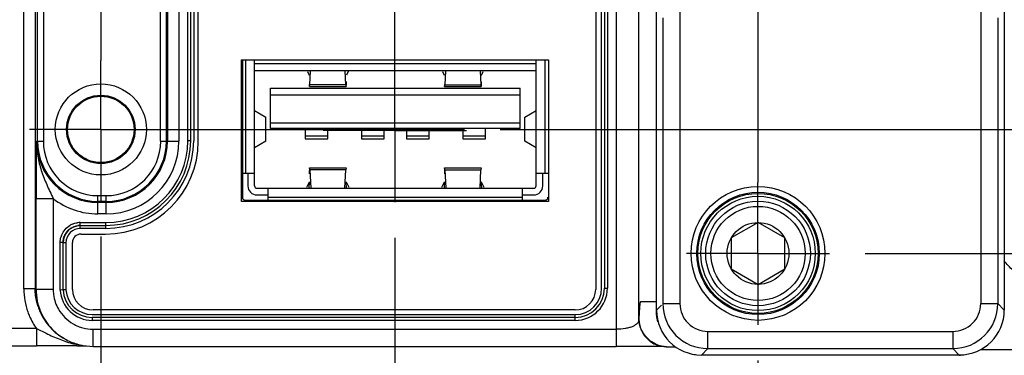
# Model space of a CAD drawing. Header units: inches. Extents: x 0 to 34, y 0 to 22.
# Tile 25 of 71: x 10.152 to 11.874, y 14.762 to 15.35. Entities that reach past the tile are written whole.
import ezdxf

# ---------------------------------------------------------------- set-up
doc = ezdxf.new("R2010")
doc.units = ezdxf.units.IN
doc.header["$LTSCALE"] = 1.87
doc.header["$MEASUREMENT"] = 0
doc.linetypes.add('CENTER', pattern=[0.6, 0.375, -0.075, 0.075, -0.075])
doc.layers.get('0').update_dxf_attribs({"linetype": 'CONTINUOUS'})
doc.layers.add('DEFAULT_1', color=7, linetype='CENTER')
doc.layers.add('DIMENSIONS', color=7, linetype='CONTINUOUS')
doc.styles.get("Standard").update_dxf_attribs({"font": 'txt', "width": 0.8})
doc.dimstyles.new('DIMSTYLE_1', dxfattribs={"dimtxt": 0.125, "dimasz": 0.18, "dimexe": 0.125, "dimexo": 0.0625, "dimgap": 0.09, "dimtad": 0, "dimtih": 1, "dimtoh": 1, "dimzin": 4, "dimdsep": 46, "dimtxsty": 'STANDARD', "dimblk": '_FILLED', "dimblk1": '_FILLED', "dimblk2": '_FILLED', "dimcen": 0.09, "dimadec": 0, "dimazin": 0, "dimtp": 0.01, "dimtm": 0.01, "dimtfac": 1, "dimtofl": 0, "dimtmove": 0, "dimatfit": 3, "dimldrblk": '_FILLED', "dimfxl": 1, "dimtolj": 1, "dimtzin": 4, "dimarcsym": 0})

# ---------------------------------------------------------------- blocks, each defined once
blk = doc.blocks.new('*D19')
at = {"layer": 'DIMENSIONS', "color": 2, "linetype": 'CONTINUOUS'}
blk.add_line((10.2943, 14.97), (10.2943, 14.0749), dxfattribs=at)
at = {"layer": 'DIMENSIONS', "color": 2, "linetype": 'CONTINUOUS', "insert": (10.2318, 14.0124), "char_height": 0.125, "width": 1.225, "attachment_point": 3, "rotation": 90, "line_spacing_factor": 0.9}
blk.add_mtext('4.28{\\Ftxt.shx;\\W1.000000;\\H0.125000; }[108.8]', dxfattribs=at)
blk = doc.blocks.new('_FILLED')
at = {"color": 0, "linetype": 'BYBLOCK'}
blk.add_solid([(0, 0), (-1, 0.1736), (-1, -0.1736)], dxfattribs=at)
blk = doc.blocks.new('*D20')
at = {"layer": 'DIMENSIONS', "color": 2, "linetype": 'CONTINUOUS'}
blk.add_line((10.8083, 14.968), (10.8083, 14.0749), dxfattribs=at)
at = {"layer": 'DIMENSIONS', "color": 2, "linetype": 'CONTINUOUS', "insert": (10.7458, 14.0124), "char_height": 0.125, "width": 1.225, "attachment_point": 3, "rotation": 90, "line_spacing_factor": 0.9}
blk.add_mtext('4.80{\\Ftxt.shx;\\W1.000000;\\H0.125000; }[121.8]', dxfattribs=at)
blk = doc.blocks.new('*D24')
at = {"layer": 'DIMENSIONS', "color": 2, "linetype": 'CONTINUOUS'}
blk.add_line((11.4433, 14.753), (11.4433, 14.0749), dxfattribs=at)
at = {"layer": 'DIMENSIONS', "color": 2, "linetype": 'CONTINUOUS', "insert": (11.3808, 14.0124), "char_height": 0.125, "width": 1.225, "attachment_point": 3, "rotation": 90, "line_spacing_factor": 0.9}
blk.add_mtext('5.43{\\Ftxt.shx;\\W1.000000;\\H0.125000; }[137.9]', dxfattribs=at)
blk = doc.blocks.new('*D25')
at = {"layer": 'DIMENSIONS', "color": 2, "linetype": 'CONTINUOUS'}
blk.add_line((16.2493, 15.239), (16.2493, 14.0749), dxfattribs=at)
at = {"layer": 'DIMENSIONS', "color": 2, "linetype": 'CONTINUOUS', "insert": (16.1868, 14.0124), "char_height": 0.125, "width": 1.125, "attachment_point": 3, "rotation": 90, "line_spacing_factor": 0.9}
blk.add_mtext('10.24{\\Ftxt.shx;\\W1.000000;\\H0.125000; }[260]', dxfattribs=at)
blk = doc.blocks.new('*D26')
at = {"layer": 'DIMENSIONS', "color": 2, "linetype": 'CONTINUOUS'}
blk.add_line((19.0763, 15.455), (19.0763, 14.0749), dxfattribs=at)
at = {"layer": 'DIMENSIONS', "color": 2, "linetype": 'CONTINUOUS', "insert": (19.0138, 14.0124), "char_height": 0.125, "width": 1.325, "attachment_point": 3, "rotation": 90, "line_spacing_factor": 0.9}
blk.add_mtext('13.06{\\Ftxt.shx;\\W1.000000;\\H0.125000; }[331.8]', dxfattribs=at)
blk = doc.blocks.new('*D27')
at = {"layer": 'DIMENSIONS', "color": 2, "linetype": 'CONTINUOUS'}
blk.add_line((20.1763, 15.455), (20.1763, 14.0749), dxfattribs=at)
at = {"layer": 'DIMENSIONS', "color": 2, "linetype": 'CONTINUOUS', "insert": (20.1138, 14.0124), "char_height": 0.125, "width": 1.325, "attachment_point": 3, "rotation": 90, "line_spacing_factor": 0.9}
blk.add_mtext('14.16{\\Ftxt.shx;\\W1.000000;\\H0.125000; }[359.8]', dxfattribs=at)
blk = doc.blocks.new('*D28')
at = {"layer": 'DIMENSIONS', "color": 2, "linetype": 'CONTINUOUS'}
blk.add_line((21.9073, 14.8083), (21.9073, 14.0749), dxfattribs=at)
at = {"layer": 'DIMENSIONS', "color": 2, "linetype": 'CONTINUOUS', "insert": (21.8448, 14.0124), "char_height": 0.125, "width": 1.325, "attachment_point": 3, "rotation": 90, "line_spacing_factor": 0.9}
blk.add_mtext('15.90{\\Ftxt.shx;\\W1.000000;\\H0.125000; }[403.7]', dxfattribs=at)
blk = doc.blocks.new('*D39')
at = {"layer": 'DIMENSIONS', "color": 2, "linetype": 'CONTINUOUS'}
blk.add_line((10.1887, 18.0266), (5.3248, 18.0266), dxfattribs=at)
at = {"layer": 'DIMENSIONS', "color": 2, "linetype": 'CONTINUOUS', "insert": (5.2623, 18.0891), "char_height": 0.125, "width": 1.125, "attachment_point": 3, "line_spacing_factor": 0.9}
blk.add_mtext('3.26{\\Ftxt.shx;\\W1.000000;\\H0.125000; }[82.9]', dxfattribs=at)
blk = doc.blocks.new('*D41')
at = {"layer": 'DIMENSIONS', "color": 2, "linetype": 'CONTINUOUS'}
blk.add_line((11.6309, 17.8466), (22.5948, 17.8466), dxfattribs=at)
at = {"layer": 'DIMENSIONS', "color": 2, "linetype": 'CONTINUOUS', "insert": (22.6573, 17.9091), "char_height": 0.125, "width": 1.125, "attachment_point": 1, "line_spacing_factor": 0.9}
blk.add_mtext('3.08{\\Ftxt.shx;\\W1.000000;\\H0.125000; }[78.3]', dxfattribs=at)
blk = doc.blocks.new('*D42')
at = {"layer": 'DIMENSIONS', "color": 2, "linetype": 'CONTINUOUS'}
blk.add_line((11, 16.1936), (22.5948, 16.1936), dxfattribs=at)
at = {"layer": 'DIMENSIONS', "color": 2, "linetype": 'CONTINUOUS', "insert": (22.6573, 16.2561), "char_height": 0.125, "width": 1.125, "attachment_point": 1, "line_spacing_factor": 0.9}
blk.add_mtext('1.43{\\Ftxt.shx;\\W1.000000;\\H0.125000; }[36.4]', dxfattribs=at)
blk = doc.blocks.new('*D43')
at = {"layer": 'DIMENSIONS', "color": 2, "linetype": 'CONTINUOUS'}
blk.add_line((10.9963, 15.8576), (22.5948, 15.8576), dxfattribs=at)
at = {"layer": 'DIMENSIONS', "color": 2, "linetype": 'CONTINUOUS', "insert": (22.6573, 15.9201), "char_height": 0.125, "width": 1.125, "attachment_point": 1, "line_spacing_factor": 0.9}
blk.add_mtext('1.10{\\Ftxt.shx;\\W1.000000;\\H0.125000; }[27.8]', dxfattribs=at)
blk = doc.blocks.new('*D44')
at = {"layer": 'DIMENSIONS', "color": 2, "linetype": 'CONTINUOUS'}
blk.add_line((11, 15.4936), (22.5948, 15.4936), dxfattribs=at)
at = {"layer": 'DIMENSIONS', "color": 2, "linetype": 'CONTINUOUS', "insert": (22.6573, 15.5561), "char_height": 0.125, "width": 1.025, "attachment_point": 1, "line_spacing_factor": 0.9}
blk.add_mtext('.73{\\Ftxt.shx;\\W1.000000;\\H0.125000; }[18.6]', dxfattribs=at)
blk = doc.blocks.new('*D45')
at = {"layer": 'DIMENSIONS', "color": 2, "linetype": 'CONTINUOUS'}
blk.add_line((10.9927, 15.1576), (22.5948, 15.1576), dxfattribs=at)
at = {"layer": 'DIMENSIONS', "color": 2, "linetype": 'CONTINUOUS', "insert": (22.6573, 15.2201), "char_height": 0.125, "width": 0.825, "attachment_point": 1, "line_spacing_factor": 0.9}
blk.add_mtext('.40{\\Ftxt.shx;\\W1.000000;\\H0.125000; }[10]', dxfattribs=at)
blk = doc.blocks.new('*D46')
at = {"layer": 'DIMENSIONS', "color": 2, "linetype": 'CONTINUOUS'}
blk.add_line((11.6309, 14.9406), (22.5948, 14.9406), dxfattribs=at)
at = {"layer": 'DIMENSIONS', "color": 2, "linetype": 'CONTINUOUS', "insert": (22.6573, 15.0031), "char_height": 0.125, "width": 0.925, "attachment_point": 1, "line_spacing_factor": 0.9}
blk.add_mtext('.18{\\Ftxt.shx;\\W1.000000;\\H0.125000; }[4.5]', dxfattribs=at)

msp = doc.modelspace()

# ---------------------------------------------------------------- linework, layer by layer
at = {"color": 7, "linetype": 'CONTINUOUS'}
for p, q in [((11.1951, 18.1853), (11.1951, 14.7779)), ((11.2351, 14.8256), (11.2351, 18.1827)), ((11.2656, 14.8415), (11.2656, 18.1517)), ((11.8741, 18.1517), (11.8741, 14.8415)), ((10.1594, 14.8786), (10.1594, 18.1146)), ((10.1794, 18.1146), (10.1794, 14.8786)), ((11.1595, 18.1146), (11.1595, 14.8776)), ((11.1699, 14.8796), (11.1699, 18.1147)), ((11.175, 18.1147), (11.175, 14.8796)), ((11.18, 18.1147), (11.18, 14.8796)), ((10.1836, 15.1372), (10.1836, 16.2132)), ((10.1936, 16.2132), (10.1936, 15.1372)), ((10.3987, 15.1372), (10.3987, 16.2132)), ((10.4087, 15.1372), (10.4087, 16.2132)), ((10.4107, 16.2132), (10.4107, 15.1372)), ((10.4307, 16.2132), (10.4307, 15.1372)), ((10.4463, 15.1378), (10.4463, 16.2127)), ((10.4513, 15.1378), (10.4513, 16.2127)), ((10.4565, 16.2127), (10.4565, 15.1378)), ((10.4645, 15.1366), (10.4645, 16.2136)), ((11.3069, 15.3675), (11.3069, 14.8528)), ((11.8328, 15.3675), (11.8328, 14.8528)), ((11.2769, 15.3527), (11.2769, 14.8528)), ((11.8628, 15.3527), (11.8628, 14.8528)), ((10.54, 15.0316), (10.54, 15.2796)), ((10.54, 15.2796), (11.077, 15.2796)), ((10.5417, 15.2796), (10.5417, 15.0389)), ((10.5474, 15.2796), (10.5474, 15.0809)), ((10.5631, 15.0587), (10.5631, 15.2796)), ((11.0552, 15.0587), (11.0552, 15.2796)), ((11.071, 15.0809), (11.071, 15.2796)), ((11.077, 15.2796), (11.077, 15.0316)), ((11.0552, 15.2723), (10.5631, 15.2723)), ((11.0552, 15.2604), (10.5631, 15.2604)), ((10.6553, 15.259), (10.6583, 15.2526)), ((10.6604, 15.2604), (10.6593, 15.2358)), ((10.7228, 15.2358), (10.7217, 15.2604)), ((10.7268, 15.259), (10.7238, 15.2526)), ((10.8915, 15.259), (10.8945, 15.2526)), ((10.8967, 15.2604), (10.8955, 15.2358)), ((10.9591, 15.2358), (10.9579, 15.2604)), ((10.96, 15.2526), (10.963, 15.259)), ((10.5907, 15.1591), (10.5907, 15.2299)), ((10.5907, 15.2299), (11.0277, 15.2299)), ((10.6587, 15.2364), (10.6589, 15.233)), ((10.659, 15.2329), (10.6593, 15.2358)), ((10.659, 15.2329), (10.7232, 15.2329)), ((10.7228, 15.2358), (10.6593, 15.2358)), ((10.7228, 15.2358), (10.7232, 15.2329)), ((10.8949, 15.2364), (10.8951, 15.233)), ((10.8952, 15.2329), (10.8955, 15.2358)), ((10.8952, 15.2329), (10.9594, 15.2329)), ((10.8955, 15.2358), (10.9591, 15.2358)), ((10.9591, 15.2358), (10.9594, 15.2329)), ((11.0277, 15.1591), (11.0277, 15.2299)), ((10.5907, 15.2181), (11.0277, 15.2181)), ((10.5631, 15.1906), (10.5828, 15.1791)), ((11.0355, 15.1791), (11.0552, 15.1906)), ((10.5828, 15.137), (10.5828, 15.1791)), ((11.0354, 15.1371), (11.0354, 15.179)), ((10.5907, 15.1689), (11.0277, 15.1689)), ((11.0277, 15.1591), (10.5907, 15.1591)), ((10.6517, 15.1591), (10.6517, 15.1409)), ((10.6911, 15.1409), (10.6911, 15.1591)), ((10.7501, 15.1591), (10.7501, 15.1409)), ((10.7895, 15.1409), (10.7895, 15.1591)), ((10.8289, 15.1591), (10.8289, 15.1409)), ((10.8682, 15.1409), (10.8682, 15.1591)), ((10.9273, 15.1591), (10.9273, 15.1409)), ((10.9667, 15.1409), (10.9667, 15.1591)), ((10.1816, 15.1372), (10.1936, 15.1372)), ((10.3987, 15.1372), (10.4307, 15.1372)), ((10.4513, 15.1378), (10.4463, 15.1378)), ((10.5828, 15.137), (10.5631, 15.1256)), ((10.6517, 15.1467), (10.6911, 15.1467)), ((10.6517, 15.1409), (10.6911, 15.1409)), ((10.7501, 15.1467), (10.7895, 15.1467)), ((10.7501, 15.1409), (10.7895, 15.1409)), ((10.8289, 15.1467), (10.8682, 15.1467)), ((10.8289, 15.1409), (10.8682, 15.1409)), ((10.9273, 15.1467), (10.9667, 15.1467)), ((10.9273, 15.1409), (10.9667, 15.1409)), ((11.0552, 15.1256), (11.0355, 15.137)), ((10.6592, 15.0902), (10.723, 15.0902)), ((10.6595, 15.0872), (10.6592, 15.0902)), ((10.6595, 15.0872), (10.6611, 15.0547)), ((10.7226, 15.0872), (10.6595, 15.0872)), ((10.7211, 15.0547), (10.7226, 15.0872)), ((10.723, 15.0902), (10.7226, 15.0872)), ((10.8954, 15.0902), (10.9592, 15.0902)), ((10.8957, 15.0872), (10.8954, 15.0902)), ((10.8957, 15.0872), (10.8973, 15.0547)), ((10.8957, 15.0872), (10.9589, 15.0872)), ((10.9573, 15.0547), (10.9589, 15.0872)), ((10.9592, 15.0902), (10.9589, 15.0872)), ((10.5417, 15.0809), (10.5628, 15.0809)), ((10.5513, 15.0809), (10.5513, 15.0587)), ((11.0552, 15.0809), (11.0761, 15.0809)), ((11.0671, 15.0587), (11.0671, 15.0809)), ((10.5671, 15.0547), (11.0513, 15.0547)), ((10.5867, 15.0339), (10.5867, 15.0547)), ((10.6585, 15.0652), (10.6538, 15.0558)), ((10.6587, 15.0548), (10.659, 15.0661)), ((10.7235, 15.0544), (10.7232, 15.0661)), ((10.7284, 15.0558), (10.7237, 15.0652)), ((10.8947, 15.0652), (10.89, 15.0558)), ((10.8949, 15.0548), (10.8952, 15.0661)), ((10.9646, 15.0558), (10.9599, 15.0652)), ((11.0316, 15.0339), (11.0316, 15.0544)), ((10.1808, 14.8779), (10.1808, 15.0367)), ((10.1808, 15.0367), (10.2108, 15.0367)), ((10.2108, 15.0367), (10.2108, 14.8779)), ((10.2891, 15.0098), (10.2891, 15.0418)), ((10.2891, 15.0418), (10.3033, 15.0418)), ((10.3033, 15.0098), (10.3033, 15.0418)), ((10.5417, 15.0389), (10.5417, 15.0389)), ((10.5467, 15.0339), (10.5467, 15.0339)), ((10.5467, 15.0339), (11.0711, 15.0339)), ((10.5671, 15.0429), (10.5867, 15.0429)), ((10.5867, 15.039), (11.0316, 15.039)), ((11.0316, 15.0429), (11.0513, 15.0429)), ((11.0711, 15.0339), (11.0711, 15.0339)), ((10.2891, 15.0318), (10.3033, 15.0318)), ((10.3033, 15.0298), (10.2891, 15.0298)), ((11.077, 15.0316), (10.54, 15.0316)), ((10.3033, 15.0098), (10.2891, 15.0098)), ((10.258, 14.9896), (10.258, 14.9946)), ((10.258, 14.9946), (10.3031, 14.9946)), ((10.258, 14.9896), (10.3031, 14.9896)), ((10.2582, 14.9844), (10.2582, 14.9894)), ((10.3031, 14.9844), (10.2582, 14.9844)), ((10.3031, 14.9844), (10.3031, 14.9946)), ((11.4434, 14.9947), (11.3965, 14.9677)), ((11.4903, 14.9677), (11.4434, 14.9947)), ((10.2595, 14.9746), (10.3025, 14.9746)), ((11.3965, 14.9677), (11.3965, 14.9135)), ((11.4903, 14.9135), (11.4903, 14.9677)), ((10.223, 14.8765), (10.223, 14.9596)), ((10.228, 14.9596), (10.223, 14.9596)), ((10.228, 14.8766), (10.228, 14.9596)), ((10.2332, 14.9594), (10.2282, 14.9594)), ((10.2332, 14.9594), (10.2332, 14.8768)), ((10.2445, 14.8776), (10.2445, 14.9596)), ((11.3965, 14.9135), (11.4434, 14.8865)), ((11.4434, 14.8865), (11.4903, 14.9135)), ((10.1794, 14.8786), (10.1594, 14.8786)), ((10.1808, 14.8779), (10.2108, 14.8779)), ((10.2332, 14.8769), (10.2282, 14.8766)), ((11.175, 14.8796), (11.18, 14.8796)), ((10.228, 14.8766), (10.223, 14.8765)), ((11.2587, 14.856), (11.2487, 14.856)), ((11.2652, 14.856), (11.2587, 14.856)), ((11.2744, 14.8503), (11.2656, 14.8415)), ((11.2769, 14.8528), (11.3069, 14.8528)), ((11.8328, 14.8528), (11.8628, 14.8528)), ((11.8741, 14.8415), (11.8628, 14.8528)), ((10.2791, 14.8336), (11.1239, 14.8336)), ((10.2791, 14.8285), (10.2791, 14.8235)), ((11.1239, 14.8285), (10.2791, 14.8285)), ((11.1235, 14.8416), (10.2805, 14.8416)), ((11.1239, 14.8235), (11.1239, 14.8336)), ((10.1817, 14.809), (9.1421, 14.809)), ((10.1817, 14.809), (10.1817, 14.779)), ((10.1817, 14.809), (10.1986, 14.8008)), ((11.1239, 14.8235), (10.2791, 14.8235)), ((10.2808, 14.7779), (10.2808, 14.8079)), ((10.2808, 14.8079), (11.1951, 14.8079)), ((11.3556, 14.7741), (11.3556, 14.804)), ((11.3556, 14.804), (11.7841, 14.804)), ((11.7841, 14.804), (11.7841, 14.7741)), ((9.1421, 14.779), (10.1817, 14.779)), ((10.2361, 14.7884), (10.2347, 14.7891)), ((10.2523, 14.7787), (10.2652, 14.7786)), ((10.2652, 14.7786), (10.2692, 14.7786)), ((10.2808, 14.7779), (11.1951, 14.7779)), ((11.2835, 14.7773), (11.299, 14.7773)), ((11.3443, 14.7628), (11.3556, 14.7741)), ((11.3556, 14.7741), (11.7841, 14.7741)), ((11.7841, 14.7741), (11.7954, 14.7628)), ((11.7954, 14.7628), (11.3443, 14.7628)), ((11.8327, 14.7723), (12.0445, 14.7722))]:
    msp.add_line(p, q, dxfattribs=at)
for centre, radius in [((10.2942, 15.1576), 0.0797), ((10.2942, 15.1576), 0.0599), ((10.2942, 15.1576), 0.0581), ((11.4434, 14.9406), 0.1171), ((11.4434, 14.9406), 0.1071), ((11.4434, 14.9406), 0.1051), ((11.4434, 14.9406), 0.1001), ((11.4434, 14.9406), 0.0915), ((11.4434, 14.9406), 0.0824), ((11.4434, 14.9406), 0.0541)]:
    msp.add_circle(centre, radius, dxfattribs=at)
for centre, radius, start, end in [((10.2891, 15.1372), 0.1074, 180, 270), ((10.2891, 15.1372), 0.1055, 180, 270), ((10.2891, 15.1372), 0.0955, 180, 270), ((10.3025, 15.1366), 0.162, 270, 360), ((10.3031, 15.1378), 0.1534, 270, 0), ((10.3031, 15.1378), 0.1482, 270, 360), ((10.3031, 15.1378), 0.1432, 270, 0), ((10.3033, 15.1372), 0.1274, 270, 360), ((10.3033, 15.1372), 0.1074, 270, 360), ((10.3033, 15.1372), 0.1055, 270, 360), ((10.3033, 15.1372), 0.0955, 270, 360), ((10.5671, 15.0587), 0.0157, 180, 270), ((10.5671, 15.0587), 0.00394, 180, 270), ((11.0513, 15.0587), 0.0157, 270, 360), ((11.0513, 15.0587), 0.00394, 270, 360), ((10.2891, 15.1372), 0.1274, 232.0889, 270), ((10.258, 14.9594), 0.0298, 90.0501, 179.9747), ((10.2582, 14.9594), 0.025, 89.9828, 180.0062), ((10.2575, 14.9606), 0.0339, 112.2939, 119.9886), ((10.2586, 14.9561), 0.0386, 90.7802, 97.7724), ((10.258, 14.9605), 0.0291, 90.0308, 97.757), ((10.2595, 14.9596), 0.015, 90, 180), ((10.2881, 14.879), 0.0773, 180.8145, 187.7963), ((10.2805, 14.8776), 0.036, 180, 270), ((11.1235, 14.8776), 0.036, 270, 360), ((11.1239, 14.8796), 0.0561, 270, 360), ((11.1239, 14.8796), 0.051, 270, 360), ((11.1239, 14.8796), 0.046, 270, 360), ((10.2791, 14.8796), 0.0561, 183.2042, 270), ((10.2791, 14.8796), 0.051, 183.3601, 270.0001), ((10.2791, 14.8796), 0.046, 183.4803, 270), ((10.2822, 14.8797), 0.1029, 198.1321, 203.959), ((10.2811, 14.8782), 0.0704, 210.0569, 239.9782), ((11.3556, 14.8528), 0.0787, 180.0058, 269.9942), ((11.3556, 14.8528), 0.0487, 179.9943, 270.0059), ((11.7841, 14.8528), 0.0787, 270.0058, 359.9942), ((11.7841, 14.8528), 0.0487, 269.9942, 0.0056), ((10.2814, 14.8793), 0.102, 203.9484, 215.628), ((11.3444, 14.8413), 0.0785, 179.9949, 269.9656), ((11.7956, 14.8415), 0.0785, 269.9945, 359.9656), ((10.277, 14.8761), 0.0966, 215.5993, 234.3229), ((10.28, 14.8801), 0.1016, 234.2761, 243.5659), ((10.1815, 5.4336), 9.3454, 89.85736, 89.99891), ((10.1763, 3.4024), 11.3766, 89.61713, 89.85665), ((10.2808, 14.9265), 0.148, 256.6521, 262.4342), ((11.3445, 14.8425), 0.0797, 255.0392, 262.4455), ((11.7954, 14.8399), 0.0771, 270.0029, 271.5347)]:
    msp.add_arc(centre, radius, start, end, dxfattribs=at)
msp.add_ellipse((10.9599, 15.0691), major_axis=(0, 0.0157), ratio=0.034921, start_param=-4.520473, end_param=-3.556093, dxfattribs=at)
for points, knots in [([(10.7232, 15.2329), (10.7232, 15.2329), (10.7232, 15.2329), (10.7232, 15.2331), (10.7233, 15.2332), (10.7233, 15.2336), (10.7234, 15.2343), (10.7234, 15.2353), (10.7235, 15.2365), (10.7235, 15.2379), (10.7236, 15.2396), (10.7236, 15.2407), (10.7236, 15.2413)], [0, 0, 0, 0, 0.006089, 0.019826, 0.041844, 0.072142, 0.157167, 0.27367, 0.419247, 0.591186, 0.786369, 1, 1, 1, 1]), ([(10.9594, 15.2329), (10.9594, 15.2329), (10.9594, 15.2329), (10.9595, 15.2331), (10.9595, 15.2332), (10.9595, 15.2336), (10.9596, 15.2343), (10.9597, 15.2353), (10.9597, 15.2365), (10.9598, 15.2379), (10.9598, 15.2396), (10.9598, 15.2407), (10.9598, 15.2413)], [0, 0, 0, 0, 0.006089, 0.019826, 0.041844, 0.072142, 0.157167, 0.27367, 0.419247, 0.591186, 0.786369, 1, 1, 1, 1]), ([(10.1816, 15.1372), (10.1814, 15.1224), (10.181, 15.0889), (10.1808, 15.0554), (10.1808, 15.0367)], [0, 0, 0, 0, 0.443325, 1, 1, 1, 1]), ([(10.1816, 15.1372), (10.1816, 15.1285), (10.1827, 15.1154), (10.1863, 15.0982), (10.1912, 15.0814), (10.1994, 15.0608), (10.207, 15.0448), (10.2108, 15.0367)], [0, 0, 0, 0, 0.24821, 0.372204, 0.496454, 0.746822, 1, 1, 1, 1]), ([(10.6592, 15.0902), (10.6592, 15.0902), (10.6591, 15.0901), (10.6591, 15.09), (10.659, 15.0897), (10.659, 15.0893), (10.6589, 15.0884), (10.6589, 15.0872), (10.6588, 15.0857), (10.6587, 15.084), (10.6587, 15.082), (10.6587, 15.0806), (10.6587, 15.0799)], [0, 0, 0, 0, 0.006005, 0.019886, 0.04219, 0.07288, 0.158905, 0.276498, 0.422882, 0.594941, 0.789111, 1, 1, 1, 1]), ([(10.8954, 15.0902), (10.8954, 15.0902), (10.8953, 15.0901), (10.8953, 15.09), (10.8953, 15.0897), (10.8952, 15.0893), (10.8951, 15.0884), (10.8951, 15.0872), (10.895, 15.0857), (10.895, 15.084), (10.8949, 15.082), (10.8949, 15.0806), (10.8949, 15.0799)], [0, 0, 0, 0, 0.006005, 0.019886, 0.04219, 0.07288, 0.158905, 0.276498, 0.422882, 0.594941, 0.789111, 1, 1, 1, 1]), ([(10.5417, 15.0389), (10.5417, 15.0376), (10.5429, 15.0351), (10.5454, 15.0339), (10.5467, 15.0339)], [0, 0, 0, 0, 0.499971, 1, 1, 1, 1]), ([(11.0711, 15.0339), (11.0723, 15.0339), (11.0749, 15.0351), (11.0761, 15.0376), (11.0761, 15.0389)], [0, 0, 0, 0, 0.499971, 1, 1, 1, 1]), ([(10.2257, 14.973), (10.2271, 14.9765), (10.2313, 14.9831), (10.2373, 14.988), (10.2406, 14.9899)], [0, 0, 0, 0, 0.499873, 1, 1, 1, 1]), ([(10.2321, 14.9746), (10.2332, 14.9766), (10.2359, 14.9803), (10.2429, 14.9862), (10.2496, 14.9887), (10.2541, 14.9893)], [0, 0, 0, 0, 0.25058, 0.50098, 1, 1, 1, 1]), ([(10.223, 14.9596), (10.2231, 14.963), (10.2237, 14.9676), (10.2253, 14.9719), (10.2257, 14.973)], [0, 0, 0, 0, 0.749268, 1, 1, 1, 1]), ([(10.228, 14.9596), (10.228, 14.9622), (10.2288, 14.9675), (10.2308, 14.9723), (10.2321, 14.9746)], [0, 0, 0, 0, 0.499826, 1, 1, 1, 1]), ([(11.9519, 14.8884), (11.9444, 14.8885), (11.9331, 14.8898), (11.9186, 14.8941), (11.9081, 14.8986), (11.8983, 14.9042), (11.8862, 14.9133), (11.8785, 14.9217), (11.874, 14.9278)], [0, 0, 0, 0, 0.249512, 0.374701, 0.499828, 0.624946, 0.75007, 1, 1, 1, 1]), ([(10.1594, 14.8786), (10.1594, 14.8717), (10.1606, 14.8579), (10.1641, 14.8446), (10.1664, 14.8381)], [0, 0, 0, 0, 0.499961, 1, 1, 1, 1]), ([(10.1844, 14.8477), (10.1836, 14.8502), (10.1807, 14.8602), (10.1794, 14.8707), (10.1794, 14.8786)], [0, 0, 0, 0, 0.250524, 1, 1, 1, 1]), ([(10.1808, 14.8779), (10.1808, 14.8709), (10.1823, 14.8569), (10.1867, 14.8436), (10.1895, 14.8372)], [0, 0, 0, 0, 0.499801, 1, 1, 1, 1]), ([(10.2115, 14.8685), (10.2121, 14.864), (10.2141, 14.8551), (10.2179, 14.8468), (10.2201, 14.8429)], [0, 0, 0, 0, 0.500267, 1, 1, 1, 1]), ([(11.2487, 14.856), (11.2476, 14.856), (11.2459, 14.856), (11.2439, 14.856), (11.2427, 14.856), (11.2419, 14.856), (11.241, 14.856), (11.2403, 14.856), (11.2397, 14.856), (11.2393, 14.856), (11.2389, 14.856), (11.2384, 14.8561), (11.2379, 14.856), (11.2374, 14.8552), (11.237, 14.8539), (11.2366, 14.8514), (11.2362, 14.8476), (11.2358, 14.842), (11.2354, 14.8346), (11.2352, 14.8289), (11.2351, 14.8257)], [0, 0, 0, 0, 0.083254, 0.124881, 0.145695, 0.166511, 0.187324, 0.208152, 0.218565, 0.228972, 0.239402, 0.249871, 0.26059, 0.276737, 0.308147, 0.364674, 0.455245, 0.588277, 0.769703, 1, 1, 1, 1]), ([(10.1664, 14.8381), (10.1674, 14.8355), (10.1714, 14.8253), (10.1769, 14.8157), (10.1817, 14.809)], [0, 0, 0, 0, 0.25031, 1, 1, 1, 1]), ([(10.1895, 14.8372), (10.1942, 14.8268), (10.2039, 14.8121), (10.2211, 14.797), (10.231, 14.7911), (10.2361, 14.7885)], [0, 0, 0, 0, 0.4992, 0.749351, 1, 1, 1, 1]), ([(11.2835, 14.7773), (11.2805, 14.7773), (11.2744, 14.778), (11.2626, 14.7819), (11.2518, 14.7895), (11.2436, 14.7994), (11.2388, 14.8078), (11.2363, 14.8153), (11.2353, 14.8213), (11.2351, 14.8242), (11.2351, 14.8256)], [0, 0, 0, 0, 0.118577, 0.242192, 0.498627, 0.628622, 0.756835, 0.881573, 0.942706, 1, 1, 1, 1]), ([(11.2683, 14.8211), (11.2678, 14.8228), (11.2663, 14.8295), (11.2656, 14.8364), (11.2656, 14.8415)], [0, 0, 0, 0, 0.250963, 1, 1, 1, 1]), ([(10.2458, 14.8172), (10.2485, 14.8157), (10.254, 14.813), (10.2656, 14.8092), (10.2747, 14.808), (10.2808, 14.8079)], [0, 0, 0, 0, 0.250263, 0.500715, 1, 1, 1, 1]), ([(11.2351, 14.8251), (11.235, 14.8239), (11.2345, 14.8215), (11.2325, 14.8181), (11.229, 14.8152), (11.2243, 14.8126), (11.2183, 14.8106), (11.2085, 14.8085), (11.2005, 14.8079), (11.1951, 14.8079)], [0, 0, 0, 0, 0.074812, 0.154691, 0.247475, 0.35975, 0.495243, 0.650855, 1, 1, 1, 1]), ([(11.2351, 14.8251), (11.2351, 14.8192), (11.237, 14.8099), (11.2428, 14.7989), (11.2491, 14.7912), (11.2568, 14.7849), (11.2678, 14.7791), (11.277, 14.7773), (11.2829, 14.7773)], [0, 0, 0, 0, 0.237271, 0.367516, 0.501073, 0.634447, 0.764199, 1, 1, 1, 1]), ([(10.1986, 14.8008), (10.2025, 14.7989), (10.2103, 14.7952), (10.2261, 14.7885), (10.2383, 14.7844), (10.2466, 14.7825)], [0, 0, 0, 0, 0.252127, 0.502685, 1, 1, 1, 1]), ([(10.2361, 14.7885), (10.243, 14.7851), (10.2576, 14.7798), (10.2731, 14.7779), (10.2808, 14.7779)], [0, 0, 0, 0, 0.50019, 1, 1, 1, 1]), ([(11.2829, 14.7773), (11.2788, 14.7774), (11.268, 14.7776), (11.2486, 14.7777), (11.2234, 14.7778), (11.2049, 14.7779), (11.1951, 14.7779)], [0, 0, 0, 0, 0.138569, 0.367648, 0.665447, 1, 1, 1, 1])]:
    msp.add_open_spline(points, degree=3, knots=knots, dxfattribs=at)
msp.add_open_spline([(10.2446, 14.992), (10.2474, 14.9931), (10.2504, 14.9939), (10.2533, 14.9943)], degree=3, dxfattribs=at)
at = {"layer": 'DEFAULT_1', "color": 7, "linetype": 'CENTER'}
for p, q in [((11.4433, 17.8466), (11.4433, 15.0647)), ((10.2943, 15.4936), (10.2943, 15.2781)), ((10.8083, 15.1556), (10.8083, 15.3705)), ((10.2943, 15.1576), (10.2943, 15.2781)), ((10.2943, 15.1576), (10.1692, 15.1576)), ((10.2943, 15.1576), (10.2943, 15.0325)), ((10.2943, 15.1576), (10.9302, 15.1576)), ((10.8083, 15.1556), (10.6832, 15.1556)), ((10.8083, 15.1556), (10.8083, 15.0305)), ((10.8083, 15.1556), (10.9334, 15.1556)), ((11.4433, 14.9406), (11.4433, 15.0647)), ((11.4433, 14.9406), (11.3182, 14.9406)), ((11.4433, 14.9406), (11.4433, 14.8155)), ((11.4433, 14.9406), (11.5684, 14.9406))]:
    msp.add_line(p, q, dxfattribs=at)

# ---------------------------------------------------------------- dimensions: what is measured, and where the dimension line sits
at = {"layer": 'DIMENSIONS', "color": 2, "linetype": 'CONTINUOUS'}
for feature_location, offset, dtype, origin, picture, middle in [((10.1887, 18.0266), (-4.8639, 0), 0, (10.2512, 14.7624), '*D39', (4.6998, 18.0266)), ((11.6309, 17.8466), (10.9639, 0), 0, (11.5684, 14.7624), '*D41', (23.2198, 17.8466)), ((11, 16.1936), (11.5949, 0), 0, (10.9375, 14.7624), '*D42', (23.2198, 16.1936)), ((10.9963, 15.8576), (11.5985, 0), 0, (10.9338, 14.7624), '*D43', (23.2198, 15.8576)), ((11, 15.4936), (11.5949, 0), 0, (10.9375, 14.7624), '*D44', (23.1698, 15.4936)), ((19.0763, 15.455), (0, -1.3802), 1, (6.0123, 15.5175), '*D26', (19.0763, 13.3499)), ((20.1763, 15.455), (0, -1.3802), 1, (6.0123, 15.5175), '*D27', (20.1763, 13.3499)), ((16.2493, 15.239), (0, -1.1642), 1, (6.0123, 15.3015), '*D25', (16.2493, 13.4499)), ((10.9927, 15.1576), (11.6021, 0), 0, (10.9302, 14.7624), '*D45', (23.0698, 15.1576)), ((10.2943, 14.97), (0, -0.8952), 1, (6.0123, 15.0325), '*D19', (10.2943, 13.3999)), ((10.8083, 14.968), (0, -0.8932), 1, (6.0123, 15.0305), '*D20', (10.8083, 13.3999)), ((11.6309, 14.9406), (10.9639, 0), 0, (11.5684, 14.7624), '*D46', (23.1198, 14.9406)), ((21.90732, 14.80832), (0, -0.73346), 1, (6.01228, 14.87082), '*D28', (21.90732, 13.34986)), ((11.4433, 14.753), (0, -0.6782), 1, (6.0123, 14.8155), '*D24', (11.4433, 13.3999))]:
    dim = msp.add_ordinate_dim(feature_location=feature_location, offset=offset, dtype=dtype, origin=origin, dimstyle='DIMSTYLE_1', override={"dimtad": 1, "dimtih": 0, "dimtoh": 0}, dxfattribs=at)
    dim.commit()
    dim.dimension.update_dxf_attribs({"geometry": picture, "text_midpoint": middle})

doc.saveas('drawing.dxf')
